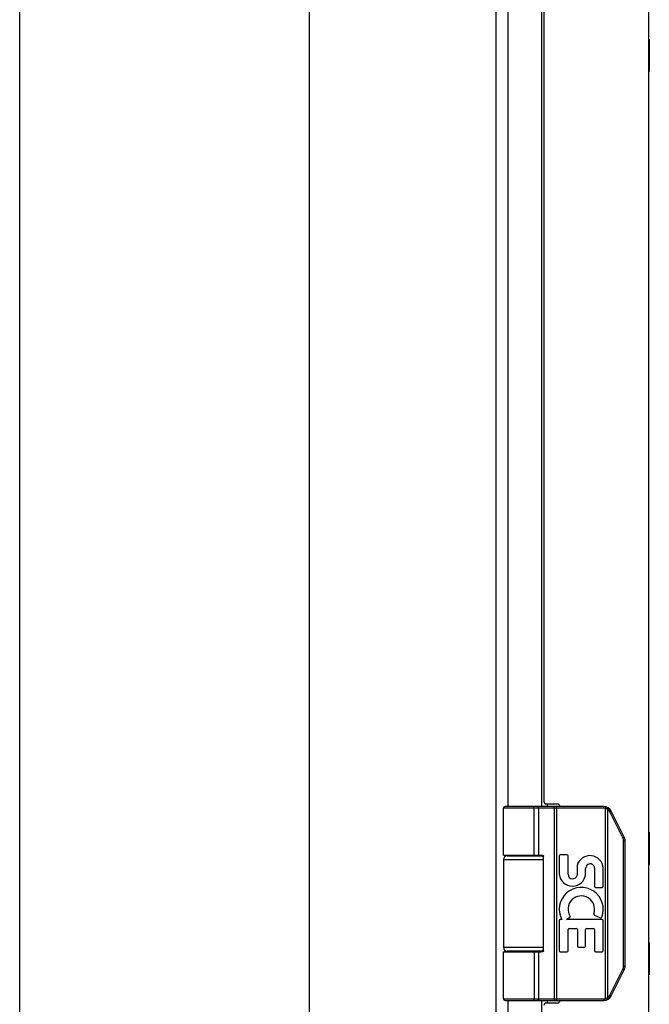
# Model space of a CAD drawing. Header units: inches. Extents: x 0 to 75.6, y 0 to 48.9.
# Tile 5 of 15: x 0 to 4.9, y 23.8 to 31.4. Entities that reach past the tile are written whole.
import ezdxf

# ---------------------------------------------------------------- set-up
doc = ezdxf.new("R2010")
doc.units = ezdxf.units.IN
doc.header["$LTSCALE"] = 4.155556
doc.header["$MEASUREMENT"] = 0
doc.layers.get('0').update_dxf_attribs({"linetype": 'CONTINUOUS'})
doc.layers.add('02___PRT_ALL_AXES', color=7, linetype='CONTINUOUS')
doc.layers.add('06___PRT_ALL_SURFS', color=7, linetype='CONTINUOUS')

msp = doc.modelspace()

# ---------------------------------------------------------------- linework, layer by layer
at = {"color": 7, "linetype": 'Continuous'}
for p, q in [((0, 0), (0, 48.8889)), ((4.5163, 25.3001), (3.7389, 25.3001)), ((4.5163, 25.3131), (3.7519, 25.3131)), ((3.9694, 25.3131), (3.9692, 25.3131)), ((3.9695, 25.3131), (3.9693, 25.3131)), ((3.9696, 25.3131), (3.9694, 25.3131)), ((3.9697, 25.3131), (3.9696, 25.3131)), ((3.9698, 25.3131), (3.9697, 25.3131)), ((3.9699, 25.3131), (3.9698, 25.3131)), ((3.9758, 24.9381), (3.9758, 25.3003)), ((3.9758, 24.9381), (3.9758, 25.3003)), ((4.0118, 24.9381), (4.0118, 25.3001)), ((4.132, 25.3083), (4.132, 25.3087)), ((4.132, 25.308), (4.132, 25.3083)), ((4.1321, 25.3077), (4.132, 25.308)), ((4.1321, 25.3073), (4.1321, 25.3077)), ((4.1322, 25.3069), (4.1321, 25.3073)), ((4.1322, 25.3066), (4.1322, 25.3069)), ((4.1322, 25.3062), (4.1322, 25.3066)), ((4.1323, 25.3058), (4.1322, 25.3062)), ((4.1323, 25.3054), (4.1323, 25.3058)), ((4.1323, 25.305), (4.1323, 25.3054)), ((4.1323, 25.3046), (4.1323, 25.305)), ((4.1324, 25.3042), (4.1323, 25.3046)), ((4.1324, 25.3038), (4.1324, 25.3042)), ((4.1324, 25.3033), (4.1324, 25.3038)), ((4.1324, 25.3029), (4.1324, 25.3033)), ((4.1324, 25.3025), (4.1324, 25.3029)), ((4.1324, 25.3021), (4.1324, 25.3025)), ((4.1324, 25.3016), (4.1324, 25.3021)), ((4.1324, 25.3012), (4.1324, 25.3016)), ((4.1325, 25.3008), (4.1324, 25.3012)), ((4.1325, 25.3003), (4.1325, 25.3008)), ((4.1325, 25.3003), (4.1325, 23.8259)), ((4.1517, 23.8131), (4.1517, 25.3131)), ((4.5163, 25.3001), (4.5163, 25.3131)), ((4.5282, 25.2987), (4.5313, 25.3113)), ((4.5282, 23.8276), (4.5282, 25.2987)), ((4.5455, 25.2918), (4.5457, 25.2922)), ((4.5455, 23.8344), (4.5455, 25.2918)), ((4.5457, 25.2922), (4.5461, 25.2927)), ((4.5461, 25.2927), (4.5464, 25.2933)), ((4.5464, 25.2933), (4.5468, 25.2938)), ((4.5468, 25.2938), (4.5471, 25.2943)), ((4.5471, 25.2943), (4.5474, 25.2948)), ((4.5474, 25.2948), (4.5476, 25.2952)), ((4.5476, 25.2952), (4.5478, 25.2955)), ((4.5478, 25.2955), (4.548, 25.2959)), ((4.548, 25.2959), (4.5482, 25.2962)), ((4.5482, 25.2962), (4.5484, 25.2965)), ((4.5484, 25.2965), (4.5486, 25.2968)), ((4.5486, 25.2968), (4.5488, 25.2972)), ((4.5488, 25.2972), (4.5489, 25.2975)), ((4.5489, 25.2975), (4.5491, 25.2978)), ((4.5491, 25.2978), (4.5493, 25.2981)), ((4.5493, 25.2981), (4.5494, 25.2984)), ((4.5494, 25.2984), (4.5496, 25.2986)), ((4.5496, 25.2986), (4.5497, 25.2989)), ((4.5497, 25.2989), (4.5499, 25.2992)), ((4.5499, 25.2992), (4.55, 25.2995)), ((4.5623, 25.2728), (4.5629, 25.2731)), ((4.6635, 25.0705), (4.5623, 25.2728)), ((4.5629, 25.2731), (4.5637, 25.2734)), ((4.5637, 25.2734), (4.5644, 25.2738)), ((4.5644, 25.2738), (4.5652, 25.2742)), ((4.5652, 25.2742), (4.5659, 25.2746)), ((4.5659, 25.2746), (4.5666, 25.275)), ((4.5666, 25.275), (4.5672, 25.2753)), ((4.5672, 25.2753), (4.5677, 25.2756)), ((4.5677, 25.2756), (4.5681, 25.2758)), ((4.5681, 25.2758), (4.5686, 25.2761)), ((4.5686, 25.2761), (4.569, 25.2763)), ((4.569, 25.2763), (4.5694, 25.2766)), ((4.5694, 25.2766), (4.5696, 25.2767)), ((4.5696, 25.2767), (4.5699, 25.2769)), ((4.5699, 25.2769), (4.5701, 25.277)), ((4.5701, 25.277), (4.5703, 25.2771)), ((4.5703, 25.2771), (4.5705, 25.2773)), ((4.5705, 25.2773), (4.5707, 25.2774)), ((4.5707, 25.2774), (4.5709, 25.2775)), ((4.6733, 25.0763), (4.5722, 25.2786)), ((4.6635, 25.0705), (4.6641, 25.0708)), ((4.6641, 25.0708), (4.6648, 25.0712)), ((4.6648, 25.0712), (4.6656, 25.0716)), ((4.6656, 25.0716), (4.6663, 25.072)), ((4.6663, 25.072), (4.667, 25.0723)), ((4.667, 25.0723), (4.6677, 25.0727)), ((4.6677, 25.0727), (4.6683, 25.0731)), ((4.6683, 25.0731), (4.6688, 25.0733)), ((4.6688, 25.0733), (4.6693, 25.0736)), ((4.6693, 25.0736), (4.6697, 25.0738)), ((4.6697, 25.0738), (4.6701, 25.0741)), ((4.6701, 25.0741), (4.6705, 25.0743)), ((4.6705, 25.0743), (4.6708, 25.0745)), ((4.6708, 25.0745), (4.671, 25.0746)), ((4.671, 25.0746), (4.6712, 25.0747)), ((4.6712, 25.0747), (4.6714, 25.0749)), ((4.6714, 25.0749), (4.6716, 25.075)), ((4.6716, 25.075), (4.6718, 25.0751)), ((4.6718, 25.0751), (4.672, 25.0752)), ((4.6687, 25.0484), (4.6799, 25.0484)), ((4.6687, 24.0779), (4.6687, 25.0484)), ((4.6799, 24.0779), (4.6799, 25.0484)), ((3.7689, 24.9331), (4.0476, 24.9331)), ((4.0498, 24.1981), (4.0498, 24.9281)), ((3.7389, 24.9031), (4.0498, 24.9031)), ((4.0498, 24.2231), (3.7389, 24.2231)), ((3.7389, 24.1881), (4.0299, 24.1881)), ((4.0476, 24.1931), (3.7689, 24.1931)), ((4.0118, 23.8261), (4.0118, 24.1881)), ((4.6687, 24.0779), (4.6799, 24.0779)), ((4.5623, 23.8535), (4.6635, 24.0557)), ((4.5722, 23.8477), (4.6733, 24.0499)), ((4.6635, 24.0557), (4.6644, 24.0552)), ((4.6644, 24.0552), (4.6652, 24.0549)), ((4.6652, 24.0549), (4.6659, 24.0545)), ((4.6659, 24.0545), (4.6666, 24.0541)), ((4.6666, 24.0541), (4.6673, 24.0537)), ((4.6673, 24.0537), (4.668, 24.0533)), ((4.668, 24.0533), (4.6685, 24.0531)), ((4.6685, 24.0531), (4.669, 24.0528)), ((4.669, 24.0528), (4.6694, 24.0526)), ((4.6694, 24.0526), (4.6698, 24.0523)), ((4.6698, 24.0523), (4.6702, 24.0521)), ((4.6702, 24.0521), (4.6705, 24.0519)), ((4.6705, 24.0519), (4.6708, 24.0518)), ((4.6708, 24.0518), (4.671, 24.0516)), ((4.671, 24.0516), (4.6712, 24.0515)), ((4.6712, 24.0515), (4.6714, 24.0514)), ((4.6714, 24.0514), (4.6716, 24.0512)), ((4.6716, 24.0512), (4.6718, 24.0511)), ((4.5623, 23.8535), (4.5633, 23.853)), ((4.5633, 23.853), (4.5641, 23.8526)), ((4.5641, 23.8526), (4.5648, 23.8522)), ((4.5648, 23.8522), (4.5655, 23.8518)), ((4.5655, 23.8518), (4.5662, 23.8515)), ((4.5662, 23.8515), (4.5669, 23.8511)), ((4.5669, 23.8511), (4.5674, 23.8508)), ((4.5674, 23.8508), (4.5678, 23.8506)), ((4.5678, 23.8506), (4.5683, 23.8503)), ((4.5683, 23.8503), (4.5687, 23.8501)), ((4.5687, 23.8501), (4.5691, 23.8498)), ((4.5691, 23.8498), (4.5694, 23.8497)), ((4.5694, 23.8497), (4.5696, 23.8495)), ((4.5696, 23.8495), (4.5699, 23.8494)), ((4.5699, 23.8494), (4.5701, 23.8493)), ((4.5701, 23.8493), (4.5703, 23.8491)), ((4.5703, 23.8491), (4.5705, 23.849)), ((4.5705, 23.849), (4.5707, 23.8489)), ((3.7389, 23.8261), (4.5163, 23.8261)), ((3.7519, 23.8131), (4.5163, 23.8131)), ((3.9694, 23.8131), (3.9692, 23.8131)), ((3.9695, 23.8131), (3.9693, 23.8131)), ((3.9696, 23.8131), (3.9694, 23.8131)), ((3.9697, 23.8132), (3.9696, 23.8131)), ((3.9698, 23.8132), (3.9697, 23.8132)), ((3.9699, 23.8132), (3.9698, 23.8132)), ((3.97, 23.8132), (3.9699, 23.8132)), ((4.1321, 23.8186), (4.132, 23.8182)), ((4.132, 23.8182), (4.132, 23.8179)), ((4.1322, 23.8193), (4.1321, 23.8189)), ((4.1321, 23.8189), (4.1321, 23.8186)), ((4.1323, 23.8205), (4.1322, 23.8201)), ((4.1322, 23.8201), (4.1322, 23.8197)), ((4.1322, 23.8197), (4.1322, 23.8193)), ((4.1324, 23.8221), (4.1323, 23.8217)), ((4.1323, 23.8217), (4.1323, 23.8212)), ((4.1323, 23.8212), (4.1323, 23.8208)), ((4.1323, 23.8208), (4.1323, 23.8205)), ((4.1325, 23.8255), (4.1324, 23.825)), ((4.1324, 23.825), (4.1324, 23.8246)), ((4.1324, 23.8246), (4.1324, 23.8242)), ((4.1324, 23.8242), (4.1324, 23.8237)), ((4.1324, 23.8237), (4.1324, 23.8233)), ((4.1324, 23.8233), (4.1324, 23.8229)), ((4.1324, 23.8229), (4.1324, 23.8225)), ((4.1324, 23.8225), (4.1324, 23.8221)), ((4.1325, 23.8259), (4.1325, 23.8255)), ((4.5163, 23.8261), (4.5163, 23.8131)), ((4.5282, 23.8276), (4.5313, 23.815)), ((4.5455, 23.8344), (4.5459, 23.8339)), ((4.5459, 23.8339), (4.5462, 23.8333)), ((4.5462, 23.8333), (4.5466, 23.8328)), ((4.5466, 23.8328), (4.5469, 23.8323)), ((4.5469, 23.8323), (4.5472, 23.8318)), ((4.5472, 23.8318), (4.5475, 23.8312)), ((4.5475, 23.8312), (4.5477, 23.8309)), ((4.5477, 23.8309), (4.5479, 23.8306)), ((4.5479, 23.8306), (4.5481, 23.8302)), ((4.5481, 23.8302), (4.5483, 23.8299)), ((4.5483, 23.8299), (4.5485, 23.8296)), ((4.5485, 23.8296), (4.5487, 23.8292)), ((4.5487, 23.8292), (4.5489, 23.8289)), ((4.5489, 23.8289), (4.549, 23.8286)), ((4.549, 23.8286), (4.5492, 23.8283)), ((4.5492, 23.8283), (4.5493, 23.828)), ((4.5493, 23.828), (4.5495, 23.8277)), ((4.5495, 23.8277), (4.5496, 23.8275)), ((4.5496, 23.8275), (4.5498, 23.8272))]:
    msp.add_line(p, q, dxfattribs=at)
at = {"color": 3, "linetype": 'Continuous'}
for p, q in [((3.6804, 38.5031), (3.6804, 10.6231)), ((2.2364, 38.4431), (2.2364, 10.6831)), ((4.8619, 38.4131), (4.8619, 10.7131)), ((3.7723, 36.5631), (3.7723, 25.3131)), ((4.0353, 25.3131), (4.0353, 36.5631)), ((4.0519, 36.5231), (4.0519, 25.3531)), ((4.0719, 25.3331), (4.1569, 25.3331)), ((4.0812, 25.3131), (4.0812, 25.3331)), ((3.7723, 24.9381), (3.7723, 24.9331)), ((4.0353, 24.9331), (4.0353, 24.9379)), ((3.7723, 24.1931), (3.7723, 24.1881)), ((4.0353, 24.1884), (4.0353, 24.1931)), ((3.7723, 23.8131), (3.7723, 12.5631)), ((4.0353, 12.5631), (4.0353, 23.8131)), ((4.1569, 23.7931), (4.0719, 23.7931)), ((4.0812, 23.7931), (4.0812, 23.8131))]:
    msp.add_line(p, q, dxfattribs=at)
at = {"color": 7, "linetype": 'Continuous'}
for points in [[(3.9758, 25.3003), (3.9758, 25.3006), (3.9758, 25.3008), (3.9758, 25.301), (3.9758, 25.3012), (3.9758, 25.3014), (3.9758, 25.3016), (3.9758, 25.3019), (3.9757, 25.3021), (3.9757, 25.3023), (3.9757, 25.3025), (3.9757, 25.3027), (3.9757, 25.3029), (3.9756, 25.3031), (3.9756, 25.3033), (3.9756, 25.3036), (3.9755, 25.3038), (3.9755, 25.304), (3.9755, 25.3042), (3.9755, 25.3044), (3.9754, 25.3046), (3.9754, 25.3048), (3.9753, 25.305), (3.9753, 25.3052), (3.9752, 25.3054), (3.9752, 25.3056), (3.9752, 25.3058), (3.9751, 25.306), (3.9751, 25.3062), (3.975, 25.3064), (3.975, 25.3066), (3.9749, 25.3067), (3.9748, 25.3069), (3.9748, 25.3071), (3.9747, 25.3073), (3.9747, 25.3075), (3.9746, 25.3077), (3.9745, 25.3078), (3.9745, 25.308), (3.9744, 25.3082), (3.9743, 25.3083), (3.9743, 25.3085), (3.9742, 25.3087), (3.9741, 25.3088), (3.974, 25.309), (3.974, 25.3092), (3.9739, 25.3093), (3.9738, 25.3095), (3.9737, 25.3096), (3.9737, 25.3098), (3.9736, 25.3099), (3.9735, 25.3101), (3.9734, 25.3102), (3.9733, 25.3103), (3.9732, 25.3105), (3.9731, 25.3106), (3.9731, 25.3107), (3.973, 25.3108), (3.9729, 25.311), (3.9728, 25.3111), (3.9727, 25.3112), (3.9726, 25.3113), (3.9725, 25.3114), (3.9724, 25.3115), (3.9723, 25.3116), (3.9722, 25.3117), (3.9721, 25.3118), (3.972, 25.3119), (3.9719, 25.312), (3.9718, 25.3121), (3.9717, 25.3122), (3.9716, 25.3123), (3.9715, 25.3123), (3.9714, 25.3124), (3.9713, 25.3125), (3.9712, 25.3125), (3.9711, 25.3126), (3.971, 25.3127), (3.9709, 25.3127), (3.9708, 25.3128), (3.9707, 25.3128), (3.9706, 25.3129), (3.9705, 25.3129), (3.9704, 25.3129), (3.9702, 25.313), (3.9701, 25.313), (3.97, 25.313), (3.9699, 25.3131)], [(3.9758, 25.3003), (3.9758, 25.3006), (3.9758, 25.3008), (3.9758, 25.301), (3.9758, 25.3012), (3.9757, 25.3014), (3.9757, 25.3016), (3.9757, 25.3019), (3.9757, 25.3021), (3.9757, 25.3023), (3.9757, 25.3025), (3.9756, 25.3027), (3.9756, 25.3029), (3.9756, 25.3031), (3.9756, 25.3033), (3.9755, 25.3036), (3.9755, 25.3038), (3.9755, 25.304), (3.9755, 25.3042), (3.9754, 25.3044), (3.9754, 25.3046), (3.9753, 25.3048), (3.9753, 25.305), (3.9753, 25.3052), (3.9752, 25.3054), (3.9752, 25.3056), (3.9751, 25.3058), (3.9751, 25.306), (3.975, 25.3062), (3.975, 25.3064), (3.9749, 25.3066), (3.9749, 25.3067), (3.9748, 25.3069), (3.9748, 25.3071), (3.9747, 25.3073), (3.9746, 25.3075), (3.9746, 25.3077), (3.9745, 25.3078), (3.9744, 25.308), (3.9744, 25.3082), (3.9743, 25.3083), (3.9742, 25.3085), (3.9742, 25.3087), (3.9741, 25.3088), (3.974, 25.309), (3.9739, 25.3092), (3.9739, 25.3093), (3.9738, 25.3095), (3.9737, 25.3096), (3.9736, 25.3098), (3.9735, 25.3099), (3.9735, 25.3101), (3.9734, 25.3102), (3.9733, 25.3103), (3.9732, 25.3105), (3.9731, 25.3106), (3.973, 25.3107), (3.9729, 25.3108), (3.9728, 25.311), (3.9728, 25.3111), (3.9727, 25.3112), (3.9726, 25.3113), (3.9725, 25.3114), (3.9724, 25.3115), (3.9723, 25.3116), (3.9722, 25.3117), (3.9721, 25.3118), (3.972, 25.3119), (3.9719, 25.312), (3.9718, 25.3121), (3.9717, 25.3122), (3.9716, 25.3123), (3.9715, 25.3123), (3.9714, 25.3124), (3.9713, 25.3125), (3.9712, 25.3125), (3.9711, 25.3126), (3.971, 25.3127), (3.9709, 25.3127), (3.9707, 25.3128), (3.9706, 25.3128), (3.9705, 25.3129), (3.9704, 25.3129), (3.9703, 25.3129), (3.9702, 25.313), (3.9701, 25.313), (3.97, 25.313)], [(4.0118, 25.3001), (4.0118, 25.3003), (4.0118, 25.3006), (4.0118, 25.3008), (4.0118, 25.301), (4.0117, 25.3012), (4.0117, 25.3014), (4.0117, 25.3016), (4.0117, 25.3019), (4.0117, 25.3021), (4.0116, 25.3023), (4.0116, 25.3025), (4.0116, 25.3027), (4.0115, 25.3029), (4.0115, 25.3031), (4.0115, 25.3033), (4.0114, 25.3036), (4.0114, 25.3038), (4.0113, 25.304), (4.0113, 25.3042), (4.0112, 25.3044), (4.0112, 25.3046), (4.0111, 25.3048), (4.0111, 25.305), (4.011, 25.3052), (4.0109, 25.3054), (4.0109, 25.3056), (4.0108, 25.3058), (4.0107, 25.306), (4.0106, 25.3062), (4.0106, 25.3064), (4.0105, 25.3066), (4.0104, 25.3067), (4.0103, 25.3069), (4.0102, 25.3071), (4.0101, 25.3073), (4.01, 25.3075), (4.01, 25.3077), (4.0099, 25.3078), (4.0098, 25.308), (4.0097, 25.3082), (4.0096, 25.3083), (4.0094, 25.3085), (4.0093, 25.3087), (4.0092, 25.3088), (4.0091, 25.309), (4.009, 25.3092), (4.0089, 25.3093), (4.0088, 25.3095), (4.0087, 25.3096), (4.0085, 25.3098), (4.0084, 25.3099), (4.0083, 25.3101), (4.0082, 25.3102), (4.008, 25.3103), (4.0079, 25.3105), (4.0078, 25.3106), (4.0076, 25.3107), (4.0075, 25.3108), (4.0074, 25.311), (4.0072, 25.3111), (4.0071, 25.3112), (4.0069, 25.3113), (4.0068, 25.3114), (4.0067, 25.3115), (4.0065, 25.3116), (4.0064, 25.3117), (4.0062, 25.3118), (4.0061, 25.3119), (4.0059, 25.312), (4.0058, 25.3121), (4.0056, 25.3122), (4.0055, 25.3123), (4.0053, 25.3123), (4.0052, 25.3124), (4.005, 25.3125), (4.0048, 25.3125), (4.0047, 25.3126), (4.0045, 25.3127), (4.0044, 25.3127), (4.0042, 25.3128), (4.0041, 25.3128), (4.0039, 25.3129), (4.0037, 25.3129), (4.0036, 25.3129), (4.0034, 25.313), (4.0032, 25.313), (4.0031, 25.313), (4.0029, 25.3131), (4.0028, 25.3131), (4.0026, 25.3131), (4.0024, 25.3131), (4.0023, 25.3131), (4.0021, 25.3131), (4.0019, 25.3131)], [(4.132, 25.3087), (4.1319, 25.3088), (4.1319, 25.309), (4.1319, 25.3092), (4.1319, 25.3093), (4.1318, 25.3095), (4.1318, 25.3096), (4.1318, 25.3098), (4.1318, 25.3099), (4.1317, 25.3101), (4.1317, 25.3102), (4.1317, 25.3103), (4.1317, 25.3105), (4.1316, 25.3106), (4.1316, 25.3107), (4.1316, 25.3108), (4.1316, 25.311), (4.1315, 25.3111), (4.1315, 25.3112), (4.1315, 25.3113), (4.1314, 25.3114), (4.1314, 25.3115), (4.1314, 25.3116), (4.1314, 25.3117), (4.1313, 25.3118), (4.1313, 25.3119), (4.1313, 25.312), (4.1312, 25.3121), (4.1312, 25.3122), (4.1312, 25.3123), (4.1311, 25.3123), (4.1311, 25.3124), (4.1311, 25.3125), (4.131, 25.3125), (4.131, 25.3126), (4.131, 25.3127), (4.131, 25.3127), (4.1309, 25.3128), (4.1309, 25.3128), (4.1309, 25.3129), (4.1308, 25.3129), (4.1308, 25.3129), (4.1308, 25.313), (4.1307, 25.313), (4.1307, 25.313), (4.1307, 25.3131), (4.1306, 25.3131), (4.1306, 25.3131), (4.1306, 25.3131), (4.1305, 25.3131), (4.1305, 25.3131), (4.1305, 25.3131)], [(4.5455, 25.2918), (4.545, 25.2921), (4.5445, 25.2924), (4.544, 25.2927), (4.5435, 25.293), (4.543, 25.2933), (4.5424, 25.2935), (4.5419, 25.2938), (4.5414, 25.294), (4.5409, 25.2943), (4.5403, 25.2946), (4.5398, 25.2948), (4.5393, 25.295), (4.5387, 25.2953), (4.5382, 25.2955), (4.5377, 25.2957), (4.5371, 25.2959), (4.5366, 25.2961), (4.536, 25.2964), (4.5355, 25.2966), (4.5349, 25.2967), (4.5344, 25.2969), (4.5338, 25.2971), (4.5333, 25.2973), (4.5327, 25.2975), (4.5322, 25.2976), (4.5316, 25.2978), (4.531, 25.298), (4.5305, 25.2981), (4.5299, 25.2983), (4.5293, 25.2984), (4.5288, 25.2985), (4.5282, 25.2987)], [(4.5623, 25.2728), (4.5621, 25.2732), (4.5619, 25.2737), (4.5616, 25.2742), (4.5613, 25.2747), (4.5611, 25.2751), (4.5608, 25.2756), (4.5605, 25.276), (4.5603, 25.2765), (4.56, 25.277), (4.5597, 25.2774), (4.5594, 25.2779), (4.5591, 25.2783), (4.5588, 25.2787), (4.5585, 25.2792), (4.5582, 25.2796), (4.5579, 25.28), (4.5576, 25.2805), (4.5572, 25.2809), (4.5569, 25.2813), (4.5566, 25.2817), (4.5562, 25.2822), (4.5559, 25.2826), (4.5555, 25.283), (4.5552, 25.2834), (4.5548, 25.2838), (4.5545, 25.2842), (4.5541, 25.2846), (4.5537, 25.285), (4.5534, 25.2853), (4.553, 25.2857), (4.5526, 25.2861), (4.5522, 25.2865), (4.5518, 25.2868), (4.5514, 25.2872), (4.551, 25.2876), (4.5506, 25.2879), (4.5502, 25.2883), (4.5498, 25.2886), (4.5494, 25.289), (4.549, 25.2893), (4.5486, 25.2896), (4.5481, 25.2899), (4.5477, 25.2903), (4.5473, 25.2906), (4.5468, 25.2909), (4.5464, 25.2912), (4.546, 25.2915), (4.5455, 25.2918)], [(4.55, 25.2995), (4.55, 25.2996), (4.5501, 25.2997), (4.5502, 25.2998), (4.5502, 25.2999), (4.5503, 25.3001), (4.5503, 25.3002), (4.5504, 25.3003), (4.5504, 25.3004), (4.5505, 25.3005), (4.5505, 25.3006), (4.5506, 25.3007), (4.5506, 25.3008), (4.5506, 25.3009), (4.5507, 25.301), (4.5507, 25.3011), (4.5508, 25.3012), (4.5508, 25.3013), (4.5508, 25.3014), (4.5508, 25.3015), (4.5509, 25.3015), (4.5509, 25.3016), (4.5509, 25.3017), (4.5509, 25.3018), (4.551, 25.3018), (4.551, 25.3019), (4.551, 25.302), (4.551, 25.302), (4.551, 25.3021), (4.551, 25.3022), (4.551, 25.3022), (4.551, 25.3023), (4.551, 25.3023), (4.551, 25.3024), (4.551, 25.3024), (4.551, 25.3024), (4.551, 25.3025), (4.551, 25.3025), (4.551, 25.3025), (4.551, 25.3026), (4.551, 25.3026), (4.551, 25.3026), (4.5509, 25.3026), (4.5509, 25.3026)], [(4.5709, 25.2775), (4.571, 25.2776), (4.5711, 25.2776), (4.5712, 25.2777), (4.5712, 25.2777), (4.5713, 25.2778), (4.5714, 25.2778), (4.5715, 25.2779), (4.5715, 25.2779), (4.5716, 25.278), (4.5716, 25.278), (4.5717, 25.2781), (4.5718, 25.2781), (4.5718, 25.2781), (4.5719, 25.2782), (4.5719, 25.2782), (4.5719, 25.2782), (4.572, 25.2783), (4.572, 25.2783), (4.572, 25.2783), (4.5721, 25.2784), (4.5721, 25.2784), (4.5721, 25.2784), (4.5721, 25.2784), (4.5722, 25.2785), (4.5722, 25.2785), (4.5722, 25.2785), (4.5722, 25.2785), (4.5722, 25.2785), (4.5722, 25.2786), (4.5722, 25.2786)], [(4.6687, 25.0484), (4.6687, 25.0489), (4.6687, 25.0495), (4.6687, 25.05), (4.6687, 25.0506), (4.6686, 25.0511), (4.6686, 25.0516), (4.6686, 25.0522), (4.6685, 25.0527), (4.6685, 25.0533), (4.6684, 25.0538), (4.6683, 25.0544), (4.6683, 25.0549), (4.6682, 25.0554), (4.6681, 25.056), (4.668, 25.0565), (4.6679, 25.0571), (4.6678, 25.0576), (4.6677, 25.0581), (4.6676, 25.0587), (4.6675, 25.0592), (4.6674, 25.0597), (4.6672, 25.0603), (4.6671, 25.0608), (4.667, 25.0613), (4.6668, 25.0619), (4.6667, 25.0624), (4.6665, 25.0629), (4.6664, 25.0634), (4.6662, 25.0639), (4.666, 25.0645), (4.6658, 25.065), (4.6656, 25.0655), (4.6655, 25.066), (4.6653, 25.0665), (4.6651, 25.067), (4.6648, 25.0675), (4.6646, 25.068), (4.6644, 25.0685), (4.6642, 25.069), (4.664, 25.0695), (4.6637, 25.07), (4.6635, 25.0705)], [(4.672, 25.0752), (4.6721, 25.0753), (4.6722, 25.0754), (4.6723, 25.0754), (4.6724, 25.0755), (4.6724, 25.0755), (4.6725, 25.0756), (4.6726, 25.0756), (4.6726, 25.0757), (4.6727, 25.0757), (4.6728, 25.0758), (4.6728, 25.0758), (4.6729, 25.0758), (4.6729, 25.0759), (4.673, 25.0759), (4.673, 25.076), (4.6731, 25.076), (4.6731, 25.076), (4.6731, 25.0761), (4.6732, 25.0761), (4.6732, 25.0761), (4.6732, 25.0761), (4.6732, 25.0762), (4.6733, 25.0762), (4.6733, 25.0762), (4.6733, 25.0762), (4.6733, 25.0763), (4.6733, 25.0763), (4.6733, 25.0763), (4.6733, 25.0763), (4.6733, 25.0763)], [(3.7389, 24.9381), (4.0299, 24.9381), (4.0306, 24.9381), (4.0313, 24.9381), (4.0319, 24.9381), (4.0326, 24.938), (4.0332, 24.938), (4.0338, 24.938), (4.0344, 24.9379), (4.035, 24.9379), (4.0356, 24.9378), (4.0361, 24.9378), (4.0366, 24.9377), (4.0371, 24.9376), (4.0376, 24.9375), (4.038, 24.9375), (4.0385, 24.9374), (4.0389, 24.9373), (4.0393, 24.9372), (4.0397, 24.9371), (4.0401, 24.937), (4.0405, 24.9369), (4.0408, 24.9368), (4.0412, 24.9367), (4.0415, 24.9366), (4.0418, 24.9365), (4.0421, 24.9364), (4.0424, 24.9363), (4.0427, 24.9362), (4.043, 24.9361), (4.0433, 24.936), (4.0435, 24.9359), (4.0438, 24.9357), (4.044, 24.9356), (4.0443, 24.9355), (4.0445, 24.9354), (4.0447, 24.9353), (4.0449, 24.9351), (4.0452, 24.935), (4.0454, 24.9349), (4.0456, 24.9348), (4.0457, 24.9347), (4.0459, 24.9345), (4.0461, 24.9344), (4.0463, 24.9343), (4.0464, 24.9342), (4.0466, 24.934), (4.0467, 24.9339), (4.0469, 24.9338), (4.047, 24.9337), (4.0472, 24.9335), (4.0473, 24.9334), (4.0474, 24.9333), (4.0476, 24.9332), (4.0477, 24.9331), (4.0478, 24.9329), (4.0479, 24.9328), (4.048, 24.9327), (4.0481, 24.9326), (4.0482, 24.9325), (4.0483, 24.9323), (4.0484, 24.9322), (4.0485, 24.9321), (4.0486, 24.932), (4.0486, 24.9319), (4.0487, 24.9318), (4.0488, 24.9316), (4.0489, 24.9315), (4.0489, 24.9314), (4.049, 24.9313), (4.0491, 24.9312), (4.0491, 24.9311), (4.0492, 24.931), (4.0492, 24.9308), (4.0493, 24.9307), (4.0493, 24.9306), (4.0494, 24.9305), (4.0494, 24.9304), (4.0495, 24.9303), (4.0495, 24.9302), (4.0495, 24.9301), (4.0496, 24.9299), (4.0496, 24.9298), (4.0496, 24.9297), (4.0497, 24.9296), (4.0497, 24.9295), (4.0497, 24.9294), (4.0497, 24.9293), (4.0498, 24.9292), (4.0498, 24.9291), (4.0498, 24.929), (4.0498, 24.9289), (4.0498, 24.9288), (4.0498, 24.9287), (4.0498, 24.9285), (4.0498, 24.9284), (4.0498, 24.9283), (4.0498, 24.9282), (4.0498, 24.9281)], [(3.9758, 24.1881), (3.9758, 23.8259), (3.9758, 23.8257), (3.9758, 23.8255), (3.9758, 23.8253), (3.9758, 23.825), (3.9757, 23.8248), (3.9757, 23.8246), (3.9757, 23.8244), (3.9757, 23.8242), (3.9757, 23.824), (3.9757, 23.8237), (3.9756, 23.8235), (3.9756, 23.8233), (3.9756, 23.8231), (3.9756, 23.8229), (3.9755, 23.8227), (3.9755, 23.8225), (3.9755, 23.8223), (3.9755, 23.8221), (3.9754, 23.8219), (3.9754, 23.8217), (3.9753, 23.8215), (3.9753, 23.8212), (3.9753, 23.821), (3.9752, 23.8208), (3.9752, 23.8207), (3.9751, 23.8205), (3.9751, 23.8203), (3.975, 23.8201), (3.975, 23.8199), (3.9749, 23.8197), (3.9749, 23.8195), (3.9748, 23.8193), (3.9748, 23.8191), (3.9747, 23.8189), (3.9746, 23.8188), (3.9746, 23.8186), (3.9745, 23.8184), (3.9744, 23.8182), (3.9744, 23.8181), (3.9743, 23.8179), (3.9742, 23.8177), (3.9742, 23.8176), (3.9741, 23.8174), (3.974, 23.8172), (3.9739, 23.8171), (3.9739, 23.8169), (3.9738, 23.8168), (3.9737, 23.8166), (3.9736, 23.8165), (3.9735, 23.8163), (3.9735, 23.8162), (3.9734, 23.8161), (3.9733, 23.8159), (3.9732, 23.8158), (3.9731, 23.8157), (3.973, 23.8155), (3.9729, 23.8154), (3.9728, 23.8153), (3.9728, 23.8152), (3.9727, 23.815), (3.9726, 23.8149), (3.9725, 23.8148), (3.9724, 23.8147), (3.9723, 23.8146), (3.9722, 23.8145), (3.9721, 23.8144), (3.972, 23.8143), (3.9719, 23.8142), (3.9718, 23.8142), (3.9717, 23.8141), (3.9716, 23.814), (3.9715, 23.8139), (3.9714, 23.8138), (3.9713, 23.8138), (3.9712, 23.8137), (3.9711, 23.8136), (3.971, 23.8136), (3.9709, 23.8135), (3.9707, 23.8135), (3.9706, 23.8134), (3.9705, 23.8134), (3.9704, 23.8133), (3.9703, 23.8133), (3.9702, 23.8133), (3.9701, 23.8132), (3.97, 23.8132)], [(3.9758, 24.1881), (3.9758, 23.8259), (3.9758, 23.8257), (3.9758, 23.8255), (3.9758, 23.8253), (3.9758, 23.825), (3.9758, 23.8248), (3.9758, 23.8246), (3.9758, 23.8244), (3.9757, 23.8242), (3.9757, 23.824), (3.9757, 23.8237), (3.9757, 23.8235), (3.9757, 23.8233), (3.9756, 23.8231), (3.9756, 23.8229), (3.9756, 23.8227), (3.9755, 23.8225), (3.9755, 23.8223), (3.9755, 23.8221), (3.9755, 23.8219), (3.9754, 23.8217), (3.9754, 23.8215), (3.9753, 23.8212), (3.9753, 23.821), (3.9752, 23.8208), (3.9752, 23.8207), (3.9752, 23.8205), (3.9751, 23.8203), (3.9751, 23.8201), (3.975, 23.8199), (3.975, 23.8197), (3.9749, 23.8195), (3.9748, 23.8193), (3.9748, 23.8191), (3.9747, 23.8189), (3.9747, 23.8188), (3.9746, 23.8186), (3.9745, 23.8184), (3.9745, 23.8182), (3.9744, 23.8181), (3.9743, 23.8179), (3.9743, 23.8177), (3.9742, 23.8176), (3.9741, 23.8174), (3.974, 23.8172), (3.974, 23.8171), (3.9739, 23.8169), (3.9738, 23.8168), (3.9737, 23.8166), (3.9737, 23.8165), (3.9736, 23.8163), (3.9735, 23.8162), (3.9734, 23.8161), (3.9733, 23.8159), (3.9732, 23.8158), (3.9731, 23.8157), (3.9731, 23.8155), (3.973, 23.8154), (3.9729, 23.8153), (3.9728, 23.8152), (3.9727, 23.815), (3.9726, 23.8149), (3.9725, 23.8148), (3.9724, 23.8147), (3.9723, 23.8146), (3.9722, 23.8145), (3.9721, 23.8144), (3.972, 23.8143), (3.9719, 23.8142), (3.9718, 23.8142), (3.9717, 23.8141), (3.9716, 23.814), (3.9715, 23.8139), (3.9714, 23.8138), (3.9713, 23.8138), (3.9712, 23.8137), (3.9711, 23.8136), (3.971, 23.8136), (3.9709, 23.8135), (3.9708, 23.8135), (3.9707, 23.8134), (3.9706, 23.8134), (3.9705, 23.8133), (3.9704, 23.8133), (3.9702, 23.8133), (3.9701, 23.8132), (3.97, 23.8132)], [(4.0498, 24.1981), (4.0498, 24.198), (4.0498, 24.1979), (4.0498, 24.1978), (4.0498, 24.1977), (4.0498, 24.1976), (4.0498, 24.1975), (4.0498, 24.1974), (4.0498, 24.1973), (4.0498, 24.1972), (4.0498, 24.1971), (4.0497, 24.1969), (4.0497, 24.1968), (4.0497, 24.1967), (4.0497, 24.1966), (4.0496, 24.1965), (4.0496, 24.1964), (4.0496, 24.1963), (4.0495, 24.1962), (4.0495, 24.1961), (4.0495, 24.196), (4.0494, 24.1959), (4.0494, 24.1957), (4.0493, 24.1956), (4.0493, 24.1955), (4.0492, 24.1954), (4.0492, 24.1953), (4.0491, 24.1952), (4.0491, 24.1951), (4.049, 24.195), (4.0489, 24.1948), (4.0489, 24.1947), (4.0488, 24.1946), (4.0487, 24.1945), (4.0486, 24.1944), (4.0486, 24.1943), (4.0485, 24.1941), (4.0484, 24.194), (4.0483, 24.1939), (4.0482, 24.1938), (4.0481, 24.1937), (4.048, 24.1935), (4.0479, 24.1934), (4.0478, 24.1933), (4.0477, 24.1932), (4.0476, 24.1931), (4.0474, 24.1929), (4.0473, 24.1928), (4.0472, 24.1927), (4.047, 24.1926), (4.0469, 24.1925), (4.0467, 24.1923), (4.0466, 24.1922), (4.0464, 24.1921), (4.0463, 24.192), (4.0461, 24.1918), (4.0459, 24.1917), (4.0457, 24.1916), (4.0456, 24.1915), (4.0454, 24.1913), (4.0452, 24.1912), (4.0449, 24.1911), (4.0447, 24.191), (4.0445, 24.1909), (4.0443, 24.1907), (4.044, 24.1906), (4.0438, 24.1905), (4.0435, 24.1904), (4.0433, 24.1903), (4.043, 24.1902), (4.0427, 24.1901), (4.0424, 24.1899), (4.0421, 24.1898), (4.0418, 24.1897), (4.0415, 24.1896), (4.0412, 24.1895), (4.0408, 24.1894), (4.0405, 24.1893), (4.0401, 24.1892), (4.0397, 24.1891), (4.0393, 24.189), (4.0389, 24.1889), (4.0385, 24.1889), (4.038, 24.1888), (4.0376, 24.1887), (4.0371, 24.1886), (4.0366, 24.1886), (4.0361, 24.1885), (4.0356, 24.1884), (4.035, 24.1884), (4.0344, 24.1883), (4.0338, 24.1883), (4.0332, 24.1882), (4.0326, 24.1882), (4.0319, 24.1882), (4.0313, 24.1881), (4.0306, 24.1881), (4.0299, 24.1881)], [(4.6635, 24.0557), (4.6637, 24.0562), (4.664, 24.0567), (4.6642, 24.0572), (4.6644, 24.0577), (4.6646, 24.0582), (4.6648, 24.0587), (4.6651, 24.0592), (4.6653, 24.0597), (4.6655, 24.0602), (4.6656, 24.0608), (4.6658, 24.0613), (4.666, 24.0618), (4.6662, 24.0623), (4.6664, 24.0628), (4.6665, 24.0633), (4.6667, 24.0639), (4.6668, 24.0644), (4.667, 24.0649), (4.6671, 24.0654), (4.6672, 24.066), (4.6674, 24.0665), (4.6675, 24.067), (4.6676, 24.0676), (4.6677, 24.0681), (4.6678, 24.0686), (4.6679, 24.0692), (4.668, 24.0697), (4.6681, 24.0703), (4.6682, 24.0708), (4.6683, 24.0713), (4.6683, 24.0719), (4.6684, 24.0724), (4.6685, 24.073), (4.6685, 24.0735), (4.6686, 24.0741), (4.6686, 24.0746), (4.6686, 24.0751), (4.6687, 24.0757), (4.6687, 24.0762), (4.6687, 24.0768), (4.6687, 24.0773), (4.6687, 24.0779)], [(4.6718, 24.0511), (4.672, 24.051), (4.6721, 24.0509), (4.6722, 24.0509), (4.6723, 24.0508), (4.6724, 24.0508), (4.6724, 24.0507), (4.6725, 24.0507), (4.6726, 24.0506), (4.6726, 24.0506), (4.6727, 24.0505), (4.6728, 24.0505), (4.6728, 24.0504), (4.6729, 24.0504), (4.6729, 24.0504), (4.673, 24.0503), (4.673, 24.0503), (4.6731, 24.0503), (4.6731, 24.0502), (4.6731, 24.0502), (4.6732, 24.0502), (4.6732, 24.0501), (4.6732, 24.0501), (4.6732, 24.0501), (4.6733, 24.0501), (4.6733, 24.05), (4.6733, 24.05), (4.6733, 24.05), (4.6733, 24.05), (4.6733, 24.05), (4.6733, 24.0499), (4.6733, 24.0499)], [(4.5455, 23.8344), (4.546, 23.8347), (4.5464, 23.835), (4.5468, 23.8353), (4.5473, 23.8357), (4.5477, 23.836), (4.5481, 23.8363), (4.5486, 23.8366), (4.549, 23.837), (4.5494, 23.8373), (4.5498, 23.8376), (4.5502, 23.838), (4.5506, 23.8383), (4.551, 23.8387), (4.5514, 23.839), (4.5518, 23.8394), (4.5522, 23.8398), (4.5526, 23.8401), (4.553, 23.8405), (4.5534, 23.8409), (4.5537, 23.8413), (4.5541, 23.8417), (4.5545, 23.8421), (4.5548, 23.8425), (4.5552, 23.8429), (4.5555, 23.8433), (4.5559, 23.8437), (4.5562, 23.8441), (4.5566, 23.8445), (4.5569, 23.8449), (4.5572, 23.8453), (4.5576, 23.8458), (4.5579, 23.8462), (4.5582, 23.8466), (4.5585, 23.8471), (4.5588, 23.8475), (4.5591, 23.8479), (4.5594, 23.8484), (4.5597, 23.8488), (4.56, 23.8493), (4.5603, 23.8497), (4.5605, 23.8502), (4.5608, 23.8507), (4.5611, 23.8511), (4.5613, 23.8516), (4.5616, 23.8521), (4.5619, 23.8525), (4.5621, 23.853), (4.5623, 23.8535)], [(4.5707, 23.8489), (4.5709, 23.8487), (4.571, 23.8487), (4.5711, 23.8486), (4.5712, 23.8486), (4.5712, 23.8485), (4.5713, 23.8485), (4.5714, 23.8484), (4.5715, 23.8484), (4.5715, 23.8483), (4.5716, 23.8483), (4.5716, 23.8482), (4.5717, 23.8482), (4.5718, 23.8482), (4.5718, 23.8481), (4.5719, 23.8481), (4.5719, 23.848), (4.5719, 23.848), (4.572, 23.848), (4.572, 23.8479), (4.572, 23.8479), (4.5721, 23.8479), (4.5721, 23.8478), (4.5721, 23.8478), (4.5721, 23.8478), (4.5722, 23.8478), (4.5722, 23.8478), (4.5722, 23.8477), (4.5722, 23.8477), (4.5722, 23.8477), (4.5722, 23.8477), (4.5722, 23.8477)], [(4.0118, 23.8261), (4.0118, 23.8259), (4.0118, 23.8257), (4.0118, 23.8255), (4.0118, 23.8253), (4.0117, 23.825), (4.0117, 23.8248), (4.0117, 23.8246), (4.0117, 23.8244), (4.0117, 23.8242), (4.0116, 23.824), (4.0116, 23.8237), (4.0116, 23.8235), (4.0115, 23.8233), (4.0115, 23.8231), (4.0115, 23.8229), (4.0114, 23.8227), (4.0114, 23.8225), (4.0113, 23.8223), (4.0113, 23.8221), (4.0112, 23.8219), (4.0112, 23.8217), (4.0111, 23.8215), (4.0111, 23.8212), (4.011, 23.821), (4.0109, 23.8208), (4.0109, 23.8207), (4.0108, 23.8205), (4.0107, 23.8203), (4.0106, 23.8201), (4.0106, 23.8199), (4.0105, 23.8197), (4.0104, 23.8195), (4.0103, 23.8193), (4.0102, 23.8191), (4.0101, 23.8189), (4.01, 23.8188), (4.01, 23.8186), (4.0099, 23.8184), (4.0098, 23.8182), (4.0097, 23.8181), (4.0096, 23.8179), (4.0094, 23.8177), (4.0093, 23.8176), (4.0092, 23.8174), (4.0091, 23.8172), (4.009, 23.8171), (4.0089, 23.8169), (4.0088, 23.8168), (4.0087, 23.8166), (4.0085, 23.8165), (4.0084, 23.8163), (4.0083, 23.8162), (4.0082, 23.8161), (4.008, 23.8159), (4.0079, 23.8158), (4.0078, 23.8157), (4.0076, 23.8155), (4.0075, 23.8154), (4.0074, 23.8153), (4.0072, 23.8152), (4.0071, 23.815), (4.0069, 23.8149), (4.0068, 23.8148), (4.0067, 23.8147), (4.0065, 23.8146), (4.0064, 23.8145), (4.0062, 23.8144), (4.0061, 23.8143), (4.0059, 23.8142), (4.0058, 23.8142), (4.0056, 23.8141), (4.0055, 23.814), (4.0053, 23.8139), (4.0052, 23.8138), (4.005, 23.8138), (4.0048, 23.8137), (4.0047, 23.8136), (4.0045, 23.8136), (4.0044, 23.8135), (4.0042, 23.8135), (4.0041, 23.8134), (4.0039, 23.8134), (4.0037, 23.8133), (4.0036, 23.8133), (4.0034, 23.8133), (4.0032, 23.8132), (4.0031, 23.8132), (4.0029, 23.8132), (4.0028, 23.8132), (4.0026, 23.8132), (4.0024, 23.8131), (4.0023, 23.8131), (4.0021, 23.8131), (4.0019, 23.8131)], [(4.132, 23.8179), (4.132, 23.8176), (4.1319, 23.8174), (4.1319, 23.8172), (4.1319, 23.8171), (4.1319, 23.8169), (4.1318, 23.8168), (4.1318, 23.8166), (4.1318, 23.8165), (4.1318, 23.8163), (4.1317, 23.8162), (4.1317, 23.8161), (4.1317, 23.8159), (4.1317, 23.8158), (4.1316, 23.8157), (4.1316, 23.8155), (4.1316, 23.8154), (4.1316, 23.8153), (4.1315, 23.8152), (4.1315, 23.815), (4.1315, 23.8149), (4.1314, 23.8148), (4.1314, 23.8147), (4.1314, 23.8146), (4.1314, 23.8145), (4.1313, 23.8144), (4.1313, 23.8143), (4.1313, 23.8142), (4.1312, 23.8142), (4.1312, 23.8141), (4.1312, 23.814), (4.1311, 23.8139), (4.1311, 23.8138), (4.1311, 23.8138), (4.131, 23.8137), (4.131, 23.8136), (4.131, 23.8136), (4.131, 23.8135), (4.1309, 23.8135), (4.1309, 23.8134), (4.1309, 23.8134), (4.1308, 23.8133), (4.1308, 23.8133), (4.1308, 23.8133), (4.1307, 23.8132), (4.1307, 23.8132), (4.1307, 23.8132), (4.1306, 23.8132), (4.1306, 23.8132), (4.1306, 23.8131), (4.1305, 23.8131), (4.1305, 23.8131), (4.1305, 23.8131)], [(4.5282, 23.8276), (4.5288, 23.8277), (4.5293, 23.8278), (4.5299, 23.828), (4.5305, 23.8281), (4.531, 23.8283), (4.5316, 23.8284), (4.5322, 23.8286), (4.5327, 23.8288), (4.5333, 23.8289), (4.5338, 23.8291), (4.5344, 23.8293), (4.5349, 23.8295), (4.5355, 23.8297), (4.536, 23.8299), (4.5366, 23.8301), (4.5371, 23.8303), (4.5377, 23.8305), (4.5382, 23.8307), (4.5387, 23.831), (4.5393, 23.8312), (4.5398, 23.8314), (4.5403, 23.8317), (4.5409, 23.8319), (4.5414, 23.8322), (4.5419, 23.8325), (4.5424, 23.8327), (4.543, 23.833), (4.5435, 23.8333), (4.544, 23.8336), (4.5445, 23.8338), (4.545, 23.8341), (4.5455, 23.8344)], [(4.5498, 23.8272), (4.5499, 23.8269), (4.55, 23.8268), (4.55, 23.8267), (4.5501, 23.8265), (4.5502, 23.8264), (4.5502, 23.8263), (4.5503, 23.8262), (4.5503, 23.8261), (4.5504, 23.8259), (4.5504, 23.8258), (4.5505, 23.8257), (4.5505, 23.8256), (4.5506, 23.8255), (4.5506, 23.8254), (4.5506, 23.8253), (4.5507, 23.8252), (4.5507, 23.8251), (4.5508, 23.825), (4.5508, 23.8249), (4.5508, 23.8249), (4.5508, 23.8248), (4.5509, 23.8247), (4.5509, 23.8246), (4.5509, 23.8245), (4.5509, 23.8245), (4.551, 23.8244), (4.551, 23.8243), (4.551, 23.8243), (4.551, 23.8242), (4.551, 23.8241), (4.551, 23.8241), (4.551, 23.824), (4.551, 23.824), (4.551, 23.8239), (4.551, 23.8239), (4.551, 23.8239), (4.551, 23.8238), (4.551, 23.8238), (4.551, 23.8237), (4.551, 23.8237), (4.551, 23.8237), (4.551, 23.8237), (4.551, 23.8236), (4.5509, 23.8236), (4.5509, 23.8236)]]:
    msp.add_lwpolyline(points, dxfattribs=at)
for centre, radius, start, end in [((3.7519, 25.3001), 0.013, 90, 180), ((4.5163, 25.2506), 0.0625, 26.56505, 90), ((4.5163, 25.2506), 0.0495, 76.05599, 90), ((4.6174, 25.0484), 0.0625, 360, 26.56505), ((3.7689, 24.9031), 0.03, 90, 180), ((4.0239, 24.9031), 0.03, 30.12769, 90), ((3.7689, 24.2231), 0.03, 180, 270), ((4.0239, 24.2231), 0.03, 270, 329.87231), ((4.6174, 24.0779), 0.0625, 333.43495, 0), ((4.5163, 23.8756), 0.0625, 270, 333.43495), ((3.7519, 23.8261), 0.013, 180, 270), ((4.5163, 23.8756), 0.0495, 270, 283.94401)]:
    msp.add_arc(centre, radius, start, end, dxfattribs=at)
at = {"color": 3, "linetype": 'Continuous'}
for centre, start, end in [((4.0719, 25.3531), 180, 270), ((4.1569, 25.3131), 0, 90), ((4.0719, 23.7731), 90, 180), ((4.1569, 23.8131), 270, 360)]:
    msp.add_arc(centre, 0.02, start, end, dxfattribs=at)
at = {"layer": '02___PRT_ALL_AXES', "color": 7, "linetype": 'Continuous'}
for p, q in [((3.7389, 24.9381), (3.7389, 25.3001)), ((3.8184, 24.9381), (3.8184, 24.9331)), ((3.9744, 24.9381), (3.9744, 24.9331)), ((4.1707, 24.9307), (4.1707, 24.7896)), ((4.231, 24.9391), (4.1791, 24.9391)), ((4.2394, 24.7891), (4.2394, 24.9307)), ((3.7389, 24.9031), (3.7389, 24.2231)), ((4.3094, 24.8574), (4.3094, 24.7826)), ((4.4435, 24.8357), (4.4435, 24.6961)), ((4.5109, 24.6961), (4.5109, 24.8357)), ((4.3748, 24.7907), (4.3749, 24.8334)), ((4.4519, 24.6877), (4.5025, 24.6877)), ((4.2281, 24.4382), (4.2536, 24.4561)), ((4.4446, 24.4729), (4.4899, 24.4533)), ((4.1707, 24.4298), (4.1707, 24.1983)), ((4.1908, 24.4382), (4.1791, 24.4382)), ((4.5025, 24.4382), (4.2281, 24.4382)), ((4.5109, 24.1983), (4.5109, 24.4298)), ((4.2394, 24.1983), (4.2394, 24.3624)), ((4.2478, 24.3708), (4.3025, 24.3708)), ((4.3109, 24.3624), (4.3109, 24.2328)), ((4.3746, 24.2328), (4.3746, 24.3624)), ((4.383, 24.3708), (4.4351, 24.3708)), ((4.4435, 24.3624), (4.4435, 24.1983)), ((3.7389, 23.8261), (3.7389, 24.1881)), ((3.8184, 24.1931), (3.8184, 24.1881)), ((3.9744, 24.1931), (3.9744, 24.1881)), ((4.1791, 24.1899), (4.231, 24.1899)), ((4.3193, 24.2244), (4.3662, 24.2244)), ((4.4519, 24.1899), (4.5025, 24.1899))]:
    msp.add_line(p, q, dxfattribs=at)
for centre, radius, start, end in [((4.1791, 24.9307), 0.0084, 90, 180), ((4.231, 24.9307), 0.0084, 0, 90), ((4.4085, 24.8312), 0.1025, 2.53111, 165.20132), ((4.4092, 24.8357), 0.0343, 0, 183.93719), ((4.2727, 24.7997), 0.1025, 185.66158, 354.93654), ((4.2747, 24.7891), 0.0353, 180, 349.42104), ((4.3411, 24.5177), 0.17, 339.29666, 207.88167), ((4.4519, 24.6961), 0.0084, 180, 270), ((4.5025, 24.6961), 0.0084, 270, 360), ((4.3411, 24.5193), 0.1025, 341.51399, 212.92348), ((4.2504, 24.4606), 0.0055, 305.0553, 32.92348), ((4.4489, 24.4833), 0.0112, 161.51399, 247.30195), ((4.4929, 24.4603), 0.00764, 246.36559, 339.29666), ((4.1791, 24.4298), 0.0084, 90, 180), ((4.5025, 24.4298), 0.0084, 0, 90), ((4.2478, 24.3624), 0.0084, 90, 180), ((4.3025, 24.3624), 0.0084, 0, 90), ((4.383, 24.3624), 0.0084, 90, 180), ((4.4351, 24.3624), 0.0084, 0, 90), ((4.3193, 24.2328), 0.0084, 180, 270), ((4.3662, 24.2328), 0.0084, 270, 360), ((4.1791, 24.1983), 0.0084, 180, 270), ((4.231, 24.1983), 0.0084, 270, 360), ((4.4519, 24.1983), 0.0084, 180, 270), ((4.5025, 24.1983), 0.0084, 270, 360)]:
    msp.add_arc(centre, radius, start, end, dxfattribs=at)
at = {"layer": '06___PRT_ALL_SURFS', "color": 7, "linetype": 'Continuous'}
for p, q in [((4.8669, 31.2506), (4.8619, 31.2506)), ((4.8669, 31.2506), (4.8669, 31.0006)), ((4.8669, 31.1256), (4.8619, 31.1256)), ((4.8669, 31.0006), (4.8619, 31.0006)), ((4.8669, 25.1156), (4.8619, 25.1156)), ((4.8669, 25.1156), (4.8669, 24.8656)), ((4.8669, 24.9906), (4.8619, 24.9906)), ((4.8669, 24.8656), (4.8619, 24.8656)), ((4.8669, 24.2606), (4.8619, 24.2606)), ((4.8669, 24.2606), (4.8669, 24.0106)), ((4.8669, 24.1356), (4.8619, 24.1356)), ((4.8669, 24.0106), (4.8619, 24.0106))]:
    msp.add_line(p, q, dxfattribs=at)

doc.saveas('drawing.dxf')
